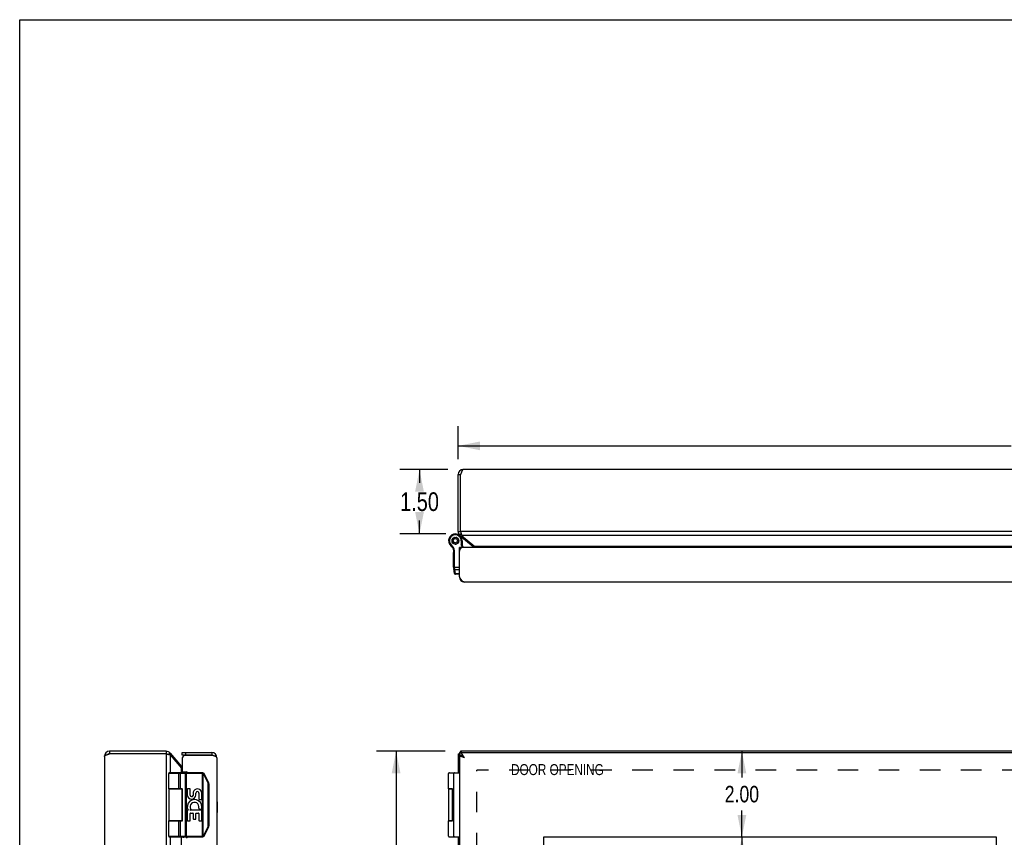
# Model space of a CAD drawing. Header units: inches. Extents: x 0 to 87.2, y 0 to 56.4.
# Tile 7 of 14: x 0 to 23, y 37.3 to 56.4. Entities that reach past the tile are written whole.
import ezdxf

# ---------------------------------------------------------------- set-up
doc = ezdxf.new("R2010")
doc.units = ezdxf.units.IN
doc.header["$LTSCALE"] = 4.794872
doc.header["$MEASUREMENT"] = 0
doc.linetypes.add('HIDDEN', pattern=[0.2, 0.1, -0.1])
doc.layers.get('0').update_dxf_attribs({"linetype": 'CONTINUOUS'})
for name, color, linetype in [('02___PRT_ALL_AXES', 7, 'CONTINUOUS'), ('06___PRT_ALL_SURFS', 7, 'CONTINUOUS'), ('DEFAULT_2', 8, 'HIDDEN'), ('DIMENSIONS', 7, 'CONTINUOUS')]:
    doc.layers.add(name, color=color, linetype=linetype)
doc.styles.get("Standard").update_dxf_attribs({"font": 'txt', "width": 0.8})
doc.dimstyles.new('DIMSTYLE_1', dxfattribs={"dimtxt": 0.384615, "dimasz": 0.512821, "dimexe": 0.09, "dimexo": 0.07, "dimgap": 0.0375, "dimtad": 0, "dimtih": 1, "dimtoh": 1, "dimzin": 4, "dimdsep": 46, "dimtxsty": 'Standard', "dimblk": '_FILLED', "dimblk1": '_FILLED', "dimblk2": '_FILLED', "dimcen": 0.09, "dimadec": 0, "dimazin": 0, "dimtfac": 1, "dimtofl": 0, "dimtmove": 0, "dimatfit": 3, "dimldrblk": '_FILLED', "dimfxl": 0, "dimtolj": 1, "dimtzin": 4, "dimarcsym": 0})
doc.dimstyles.new('DIMSTYLE_3', dxfattribs={"dimtxt": 0.435897, "dimasz": 0.512821, "dimexe": 0.09, "dimexo": 0.07, "dimgap": 0.0425, "dimtad": 0, "dimtih": 1, "dimtoh": 1, "dimzin": 4, "dimdsep": 46, "dimtxsty": 'Standard', "dimblk": '_FILLED', "dimblk1": '_FILLED', "dimblk2": '_FILLED', "dimcen": 0.09, "dimadec": 0, "dimazin": 0, "dimtfac": 1, "dimtofl": 0, "dimtmove": 0, "dimatfit": 3, "dimldrblk": '_FILLED', "dimfxl": 0, "dimtolj": 1, "dimtzin": 4, "dimarcsym": 0})

# ---------------------------------------------------------------- blocks, each defined once
blk = doc.blocks.new('_FILLED')
at = {"color": 0, "linetype": 'ByBlock'}
blk.add_solid([(0, 0), (-1, 0.2), (-1, -0.2)], dxfattribs=at)
blk = doc.blocks.new('*D6')
at = {"layer": 'DIMENSIONS', "color": 2, "linetype": 'Continuous'}
for p, q in [((9.934, 39.342), (8.326, 39.342)), ((8.787, 39.342), (8.787, 28.778)), ((8.787, 17.342), (8.787, 27.906)), ((9.934, 17.342), (8.326, 17.342))]:
    blk.add_line(p, q, dxfattribs=at)
at = {"layer": 'DIMENSIONS', "color": 2, "linetype": 'Continuous', "xscale": 0.5128205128, "yscale": 0.5128205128, "zscale": 0.5128205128}
for p, rotation in [((8.787, 39.342), 90), ((8.787, 17.342), 270)]:
    blk.add_blockref('_FILLED', p, dxfattribs=dict(at, rotation=rotation))
at = {"layer": 'DIMENSIONS', "color": 2, "linetype": 'Continuous', "insert": (8.787, 28.56), "char_height": 0.4359, "width": 1.74359, "attachment_point": 2, "line_spacing_factor": 0.9}
blk.add_mtext('22.00', dxfattribs=at)
blk = doc.blocks.new('*D14')
at = {"layer": 'DIMENSIONS', "color": 2, "linetype": 'Continuous'}
for p, q in [((9.994, 45.915), (8.872, 45.915)), ((9.333, 45.915), (9.333, 45.601)), ((9.333, 44.414), (9.333, 44.729)), ((9.946, 44.414), (8.872, 44.414))]:
    blk.add_line(p, q, dxfattribs=at)
at = {"layer": 'DIMENSIONS', "color": 2, "linetype": 'Continuous', "xscale": 0.5128205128, "yscale": 0.5128205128, "zscale": 0.5128205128}
for p, rotation in [((9.333, 45.915), 90), ((9.333, 44.414), 270)]:
    blk.add_blockref('_FILLED', p, dxfattribs=dict(at, rotation=rotation))
at = {"layer": 'DIMENSIONS', "color": 2, "linetype": 'Continuous', "insert": (9.333, 45.383), "char_height": 0.4359, "width": 1.39487, "attachment_point": 2, "line_spacing_factor": 0.9}
blk.add_mtext('1.50', dxfattribs=at)
blk = doc.blocks.new('*D15')
at = {"layer": 'DIMENSIONS', "color": 2, "linetype": 'Continuous'}
for p, q in [((10.233, 46.154), (10.233, 46.928)), ((38.233, 46.154), (38.233, 46.928)), ((10.233, 46.467), (23.143, 46.467)), ((38.233, 46.467), (25.323, 46.467))]:
    blk.add_line(p, q, dxfattribs=at)
at = {"layer": 'DIMENSIONS', "color": 2, "linetype": 'Continuous', "xscale": 0.5128205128, "yscale": 0.5128205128, "zscale": 0.5128205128, "rotation": 180}
blk.add_blockref('_FILLED', (10.233, 46.467), dxfattribs=at)
at = {"layer": 'DIMENSIONS', "color": 2, "linetype": 'Continuous', "xscale": 0.5128205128, "yscale": 0.5128205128, "zscale": 0.5128205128}
blk.add_blockref('_FILLED', (38.233, 46.467), dxfattribs=at)
at = {"layer": 'DIMENSIONS', "color": 2, "linetype": 'Continuous', "insert": (24.233, 46.685), "char_height": 0.4359, "width": 1.74359, "attachment_point": 2, "line_spacing_factor": 0.9}
blk.add_mtext('28.00', dxfattribs=at)
blk = doc.blocks.new('*D17')
at = {"layer": 'DIMENSIONS', "color": 2, "linetype": 'Continuous'}
for p, q in [((16.859, 39.342), (16.859, 38.727)), ((16.859, 37.342), (16.859, 37.957))]:
    blk.add_line(p, q, dxfattribs=at)
at = {"layer": 'DIMENSIONS', "color": 2, "linetype": 'Continuous', "xscale": 0.5128205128, "yscale": 0.5128205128, "zscale": 0.5128205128}
for p, rotation in [((16.859, 39.342), 90), ((16.859, 37.342), 270)]:
    blk.add_blockref('_FILLED', p, dxfattribs=dict(at, rotation=rotation))
at = {"layer": 'DIMENSIONS', "color": 2, "linetype": 'Continuous', "insert": (16.859, 38.534), "char_height": 0.3846, "width": 1.23077, "attachment_point": 2, "line_spacing_factor": 0.9}
blk.add_mtext('2.00', dxfattribs=at)
blk = doc.blocks.new('*D18')
at = {"layer": 'DIMENSIONS', "color": 2, "linetype": 'Continuous'}
for p, q in [((16.859, 37.342), (16.859, 29.123)), ((16.859, 19.342), (16.859, 27.2))]:
    blk.add_line(p, q, dxfattribs=at)
at = {"layer": 'DIMENSIONS', "color": 2, "linetype": 'Continuous', "xscale": 0.5128205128, "yscale": 0.5128205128, "zscale": 0.5128205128}
for p, rotation in [((16.859, 37.342), 90), ((16.859, 19.342), 270)]:
    blk.add_blockref('_FILLED', p, dxfattribs=dict(at, rotation=rotation))
at = {"layer": 'DIMENSIONS', "color": 2, "linetype": 'Continuous', "insert": (16.859, 28.93), "char_height": 0.3846, "width": 2.15385, "attachment_point": 2, "line_spacing_factor": 0.9}
blk.add_mtext('18.00\\PVIEWING\\PAREA', dxfattribs=at)

msp = doc.modelspace()

# ---------------------------------------------------------------- linework, layer by layer
at = {"color": 7, "linetype": 'Continuous'}
for p, q in [((0, 0), (0, 56.4103)), ((0, 56.4103), (87.1795, 56.4103)), ((10.233, 45.7954), (10.293, 45.7954)), ((10.2281, 44.4015), (10.2285, 44.4013)), ((10.233, 44.4713), (10.293, 44.4713)), ((10.2758, 44.3794), (10.3051, 44.4143)), ((10.0347, 44.1754), (10.052, 44.1855)), ((10.0347, 44.1754), (10.052, 44.1855)), ((10.0347, 44.1754), (10.0347, 44.1754)), ((10.052, 44.1855), (10.052, 44.1855)), ((10.0646, 44.1394), (10.0777, 44.1546)), ((10.0939, 44.2684), (10.0919, 44.2598)), ((10.0919, 44.2498), (10.0939, 44.2413)), ((10.0949, 44.2771), (10.0939, 44.2684)), ((10.0939, 44.2413), (10.0949, 44.2325)), ((10.1032, 44.2938), (10.0983, 44.2864)), ((10.0983, 44.2232), (10.1032, 44.2158)), ((10.1071, 44.3017), (10.1032, 44.2938)), ((10.1032, 44.2158), (10.1071, 44.208)), ((10.1206, 44.3146), (10.1135, 44.3093)), ((10.1135, 44.2003), (10.1206, 44.1951)), ((10.127, 44.3206), (10.1206, 44.3146)), ((10.1206, 44.1951), (10.127, 44.189)), ((10.1441, 44.3281), (10.1356, 44.3256)), ((10.1356, 44.1841), (10.1441, 44.1815)), ((10.1521, 44.3316), (10.1441, 44.3281)), ((10.1441, 44.1815), (10.1521, 44.178)), ((10.1707, 44.3328), (10.162, 44.3333)), ((10.162, 44.1763), (10.1707, 44.1768)), ((10.1795, 44.3333), (10.1707, 44.3328)), ((10.1707, 44.1768), (10.1795, 44.1763)), ((10.1974, 44.3281), (10.1893, 44.3316)), ((10.1893, 44.178), (10.1974, 44.1815)), ((10.2058, 44.3256), (10.1974, 44.3281)), ((10.1974, 44.1815), (10.2058, 44.1841)), ((10.2209, 44.3146), (10.2145, 44.3206)), ((10.2145, 44.189), (10.2209, 44.1951)), ((10.2279, 44.3093), (10.2209, 44.3146)), ((10.2209, 44.1951), (10.2279, 44.2003)), ((10.2383, 44.2938), (10.2343, 44.3017)), ((10.2343, 44.208), (10.2383, 44.2158)), ((10.2431, 44.2864), (10.2383, 44.2938)), ((10.2383, 44.2158), (10.2431, 44.2232)), ((10.2475, 44.2684), (10.2465, 44.2771)), ((10.2465, 44.2325), (10.2475, 44.2413)), ((10.2496, 44.2598), (10.2475, 44.2684)), ((10.2475, 44.2413), (10.2496, 44.2498)), ((10.3082, 44.2548), (10.3082, 44.1549)), ((10.3282, 44.2548), (10.3082, 44.2548)), ((10.3282, 44.1598), (10.3082, 44.1549)), ((10.3379, 44.098), (10.3082, 44.1549)), ((10.3282, 44.2548), (10.3282, 44.1598)), ((10.3597, 44.0993), (10.3282, 44.1598)), ((10.5892, 44.1165), (10.6051, 44.1355)), ((10.1316, 44.0188), (10.1513, 44.0218)), ((10.1331, 43.623), (10.1331, 43.9996)), ((10.1331, 43.9996), (10.1531, 43.9996)), ((10.1531, 43.6155), (10.1531, 43.9996)), ((10.3231, 44.0993), (10.2631, 44.0993)), ((10.2631, 44.0389), (10.2681, 44.0389)), ((10.3231, 44.0993), (10.3231, 44.0941)), ((10.1331, 43.6349), (10.2631, 43.6349)), ((10.1506, 43.4885), (10.1343, 43.6057)), ((10.1698, 43.4779), (10.1557, 43.579)), ((10.1557, 43.579), (10.2631, 43.579)), ((10.1704, 43.4713), (10.1698, 43.4779)), ((10.2631, 43.4779), (10.1698, 43.4779)), ((10.2631, 43.4713), (10.1704, 43.4713)), ((10.2641, 43.3937), (10.2724, 43.3947)), ((2.0961, 39.3421), (2.0961, 39.2821)), ((3.4201, 39.3421), (3.4201, 39.2821)), ((3.7921, 39.2521), (3.7921, 39.3121)), ((3.8821, 39.2521), (3.8821, 39.3121)), ((4.4821, 39.3121), (4.4821, 39.2521)), ((10.2631, 39.3121), (10.2631, 39.2521)), ((10.293, 39.3421), (10.293, 39.3121)), ((3.512, 39.2992), (3.4771, 39.2699)), ((4.4821, 39.2521), (3.7921, 39.2521)), ((10.233, 39.2821), (10.2631, 39.2821)), ((10.2641, 39.2471), (10.2944, 39.2471)), ((3.775, 38.9858), (3.756, 38.9699)), ((4.2565, 38.8221), (3.4791, 38.8221)), ((4.2565, 38.8421), (3.4991, 38.8421)), ((3.7064, 38.842), (3.7059, 38.8421)), ((3.7069, 38.842), (3.7064, 38.842)), ((3.716, 38.4671), (3.716, 38.8221)), ((3.716, 38.4671), (3.716, 38.8221)), ((3.752, 38.4671), (3.752, 38.8221)), ((3.8727, 37.3621), (3.8727, 38.823)), ((3.8919, 37.3421), (3.8919, 38.8421)), ((4.2565, 38.8221), (4.2565, 38.8421)), ((4.2684, 38.8204), (4.274, 38.8396)), ((4.2684, 37.3638), (4.2684, 38.8204)), ((4.2857, 37.3713), (4.2857, 38.8128)), ((4.2973, 38.7986), (4.299, 38.7994)), ((4.3984, 38.5963), (4.2973, 38.7986)), ((4.299, 38.7994), (4.3006, 38.8003)), ((4.3006, 38.8003), (4.3022, 38.8011)), ((4.3022, 38.8011), (4.3037, 38.802)), ((4.3037, 38.802), (4.3052, 38.8028)), ((4.4135, 38.6053), (4.3124, 38.8075)), ((10.0332, 38.8421), (10.2631, 38.8421)), ((10.1331, 37.3621), (10.1331, 38.8221)), ((3.4791, 38.4671), (3.8032, 38.4671)), ((3.7941, 38.4621), (3.4791, 38.4621)), ((3.7891, 38.4671), (3.7891, 38.4621)), ((3.7957, 37.7171), (3.7957, 38.4671)), ((3.8032, 37.7171), (3.8032, 38.4671)), ((4.3984, 38.5963), (4.4001, 38.5972)), ((4.4001, 38.5972), (4.4017, 38.598)), ((4.4017, 38.598), (4.4033, 38.5989)), ((4.4029, 37.6068), (4.4029, 38.5773)), ((4.4029, 38.5773), (4.4201, 38.5773)), ((4.4033, 38.5989), (4.4048, 38.5997)), ((4.4048, 38.5997), (4.4063, 38.6005)), ((4.4201, 37.6068), (4.4201, 38.5773)), ((10.0132, 38.4671), (10.107, 38.4671)), ((10.1064, 38.4621), (10.0132, 38.4621)), ((10.1064, 37.7171), (10.1064, 38.4671)), ((3.7935, 38.0992), (3.7936, 38.1064)), ((3.7935, 38.0921), (3.7935, 38.0992)), ((3.7935, 38.0849), (3.7935, 38.0921)), ((3.7936, 38.0777), (3.7935, 38.0849)), ((3.7936, 38.1135), (3.7937, 38.1204)), ((3.7936, 38.1064), (3.7936, 38.1135)), ((3.7936, 38.0707), (3.7936, 38.0777)), ((3.7937, 38.0637), (3.7936, 38.0707)), ((3.794, 38.0436), (3.7937, 38.0637)), ((3.794, 38.1406), (3.7941, 38.1469)), ((3.7941, 38.0372), (3.794, 38.0436)), ((3.7941, 38.1469), (3.7941, 38.152)), ((3.7941, 38.0322), (3.7941, 38.0372)), ((3.7941, 37.7221), (3.4791, 37.7221)), ((3.4791, 37.7171), (3.8032, 37.7171)), ((3.716, 37.3621), (3.716, 37.7171)), ((3.716, 37.3621), (3.716, 37.7171)), ((3.752, 37.3621), (3.752, 37.7171)), ((3.7891, 37.7221), (3.7891, 37.7171)), ((10.1064, 37.7221), (10.0132, 37.7221)), ((10.0132, 37.7171), (10.107, 37.7171)), ((4.2973, 37.3856), (4.3984, 37.5878)), ((4.3124, 37.3766), (4.4135, 37.5789)), ((4.3984, 37.5878), (4.4001, 37.5869)), ((4.4001, 37.5869), (4.4017, 37.5861)), ((4.4017, 37.5861), (4.4033, 37.5852)), ((4.4029, 37.6068), (4.4201, 37.6068)), ((4.4033, 37.5852), (4.4048, 37.5844)), ((3.4791, 37.3621), (4.2565, 37.3621)), ((3.4991, 37.3421), (4.2565, 37.3421)), ((3.7064, 37.3421), (3.7059, 37.3421)), ((3.7069, 37.3421), (3.7064, 37.3421)), ((3.7073, 37.3423), (3.7068, 37.3421)), ((4.2565, 37.3621), (4.2565, 37.3421)), ((4.2684, 37.3638), (4.274, 37.3446)), ((4.2973, 37.3856), (4.299, 37.3847)), ((4.299, 37.3847), (4.3006, 37.3838)), ((4.3006, 37.3838), (4.3022, 37.383)), ((4.3022, 37.383), (4.3037, 37.3822)), ((10.0332, 37.3421), (10.2631, 37.3421))]:
    msp.add_line(p, q, dxfattribs=at)
at = {"color": 3, "linetype": 'Continuous'}
for p, q in [((10.233, 44.4713), (10.233, 45.7954)), ((10.293, 44.4713), (10.293, 45.7954)), ((38.113, 45.9154), (10.353, 45.9154)), ((10.2758, 44.3794), (10.5892, 44.1165)), ((10.293, 44.4713), (10.296, 44.4564)), ((38.173, 44.4713), (10.293, 44.4713)), ((10.296, 44.4564), (10.2976, 44.449)), ((10.3144, 44.3794), (10.6278, 44.1165)), ((38.1515, 44.3794), (10.3144, 44.3794)), ((10.2631, 43.4093), (10.2631, 44.0993)), ((38.1131, 44.0993), (10.3531, 44.0993)), ((37.8382, 44.1165), (10.6278, 44.1165)), ((10.2731, 43.3937), (10.2631, 43.4093)), ((38.0831, 43.2893), (10.3831, 43.2893)), ((3.4201, 39.3421), (2.0961, 39.3421)), ((3.7921, 39.3121), (4.4821, 39.3121)), ((10.2631, 39.3121), (38.2031, 39.3121)), ((38.173, 39.3421), (10.293, 39.3421)), ((1.9761, 39.2221), (1.9761, 17.4621)), ((3.4201, 39.2821), (2.0961, 39.2821)), ((3.4201, 39.2821), (3.4201, 17.4021)), ((3.4201, 39.2821), (3.435, 39.279)), ((3.435, 39.279), (3.4436, 39.2772)), ((3.512, 39.2992), (3.775, 38.9858)), ((3.512, 39.2606), (3.512, 38.8421)), ((3.512, 39.2606), (3.775, 38.9473)), ((3.7921, 39.1621), (3.7921, 38.8821)), ((3.8525, 39.2471), (4.4978, 39.2471)), ((4.6021, 39.1921), (4.6021, 17.4921)), ((10.233, 39.2821), (10.233, 38.8421)), ((10.2631, 39.2471), (10.2631, 17.4371)), ((10.2641, 39.2471), (10.2631, 39.2471)), ((10.2874, 39.249), (10.2894, 39.2471)), ((3.775, 38.8421), (3.775, 38.9473)), ((3.8121, 38.8621), (3.8971, 38.8621)), ((3.8209, 38.8421), (3.8209, 38.8621)), ((3.512, 38.4671), (3.512, 38.4621)), ((3.775, 38.4621), (3.775, 38.4671)), ((3.512, 37.7221), (3.512, 37.7171)), ((3.775, 37.7171), (3.775, 37.7221)), ((3.512, 37.3421), (3.512, 29.0921)), ((3.775, 29.0921), (3.775, 37.3421)), ((3.8209, 37.3221), (3.8209, 37.3421)), ((10.233, 37.3421), (10.233, 29.0921)), ((12.2331, 19.3421), (12.2331, 37.3421)), ((12.2331, 37.3421), (22.7956, 37.3421)), ((22.7956, 37.3421), (22.7956, 19.3421))]:
    msp.add_line(p, q, dxfattribs=at)
for points in [[(10.353, 45.9154), (10.3505, 45.9151), (10.348, 45.9144), (10.3455, 45.9131), (10.343, 45.9113), (10.3405, 45.909), (10.338, 45.9062), (10.3355, 45.903), (10.333, 45.8993), (10.3305, 45.8952), (10.328, 45.8906), (10.3255, 45.8856), (10.323, 45.8802), (10.3205, 45.8745), (10.318, 45.8684), (10.3155, 45.862), (10.313, 45.8554), (10.3105, 45.8485), (10.308, 45.8414), (10.3055, 45.834), (10.303, 45.8264), (10.3005, 45.8187), (10.298, 45.811), (10.2955, 45.8032), (10.293, 45.7954)], [(10.2976, 44.449), (10.2991, 44.4417), (10.3006, 44.4345), (10.3022, 44.4275), (10.3037, 44.4206), (10.3052, 44.4139), (10.3067, 44.4075), (10.3083, 44.4013), (10.3098, 44.3954), (10.3113, 44.3897), (10.3129, 44.3844), (10.3144, 44.3794)], [(10.6278, 44.1165), (10.6321, 44.1129), (10.6363, 44.1091), (10.6406, 44.1049), (10.6449, 44.1005), (10.646, 44.0993)], [(10.3831, 43.2893), (10.3781, 43.2896), (10.3731, 43.2903), (10.3681, 43.2916), (10.3631, 43.2934), (10.3581, 43.2957), (10.3531, 43.2985), (10.3481, 43.3017), (10.3431, 43.3054), (10.3381, 43.3095), (10.3331, 43.3141), (10.3281, 43.3191), (10.3231, 43.3245), (10.3181, 43.3302), (10.3131, 43.3363), (10.3081, 43.3426), (10.3031, 43.3493), (10.2981, 43.3562), (10.2931, 43.3634), (10.2881, 43.3707), (10.2831, 43.3783), (10.2781, 43.3859), (10.2731, 43.3937)], [(10.3831, 39.1921), (10.3781, 39.1999), (10.3731, 39.2077), (10.3681, 39.2155), (10.3631, 39.2231), (10.3581, 39.2306), (10.3531, 39.238), (10.3481, 39.2451), (10.3431, 39.2521), (10.3381, 39.2587), (10.3331, 39.2651), (10.3281, 39.2712), (10.3231, 39.2769), (10.3181, 39.2823), (10.3131, 39.2873), (10.3081, 39.2918), (10.3031, 39.296), (10.2981, 39.2997), (10.2931, 39.3029), (10.2881, 39.3057), (10.2831, 39.308), (10.2781, 39.3098), (10.2731, 39.311), (10.2681, 39.3118), (10.2631, 39.3121)], [(10.293, 39.3421), (10.2945, 39.3418), (10.296, 39.3411), (10.2976, 39.34), (10.2991, 39.3384), (10.3006, 39.3363), (10.3022, 39.3338), (10.3037, 39.3308), (10.3052, 39.3274), (10.3067, 39.3237), (10.3083, 39.3195), (10.3098, 39.3149), (10.3107, 39.3121)], [(1.9761, 39.2221), (1.9763, 39.2245), (1.9771, 39.227), (1.9784, 39.2295), (1.9801, 39.2321), (1.9824, 39.2346), (1.9852, 39.2371), (1.9884, 39.2396), (1.9921, 39.2421), (1.9963, 39.2446), (2.0008, 39.247), (2.0058, 39.2495), (2.0112, 39.2521), (2.017, 39.2546), (2.023, 39.2571), (2.0294, 39.2596), (2.0361, 39.2621), (2.0429, 39.2646), (2.0501, 39.267), (2.0574, 39.2696), (2.065, 39.2721), (2.0727, 39.2746), (2.0805, 39.2771), (2.0883, 39.2796), (2.0961, 39.2821)], [(3.4436, 39.2772), (3.4497, 39.2759), (3.4569, 39.2744), (3.4639, 39.2729), (3.4708, 39.2713), (3.4775, 39.2698), (3.4839, 39.2683), (3.4901, 39.2668), (3.4961, 39.2652), (3.5017, 39.2637), (3.507, 39.2622), (3.512, 39.2606)], [(4.5188, 39.2402), (4.5119, 39.2425), (4.5049, 39.2448), (4.4978, 39.2471)], [(4.6021, 39.1921), (4.6019, 39.1944), (4.6012, 39.1966), (4.6002, 39.1989), (4.5987, 39.2012), (4.5968, 39.2035), (4.5944, 39.2058), (4.5917, 39.2081), (4.5885, 39.2104), (4.585, 39.2127), (4.5812, 39.215), (4.5769, 39.2173), (4.5723, 39.2196), (4.5674, 39.2219), (4.5622, 39.2241), (4.5567, 39.2264), (4.5509, 39.2287), (4.5449, 39.231), (4.5387, 39.2333), (4.5322, 39.2356), (4.5256, 39.2379), (4.5188, 39.2402)], [(10.233, 39.2821), (10.2332, 39.2805), (10.2339, 39.279), (10.2351, 39.2775), (10.2367, 39.2759), (10.2388, 39.2744), (10.2413, 39.2729), (10.2442, 39.2713), (10.2476, 39.2698), (10.2514, 39.2683), (10.2555, 39.2668), (10.2601, 39.2652), (10.2631, 39.2643)], [(10.3831, 39.1921), (10.3687, 39.1966), (10.3616, 39.1989), (10.3545, 39.2012), (10.3476, 39.2035), (10.3408, 39.2058), (10.3341, 39.2081), (10.3276, 39.2104), (10.3214, 39.2127), (10.3153, 39.215), (10.3095, 39.2173), (10.3039, 39.2196), (10.2987, 39.2219), (10.2937, 39.2241), (10.2891, 39.2264), (10.2848, 39.2287), (10.2808, 39.231), (10.2772, 39.2333), (10.274, 39.2356), (10.2712, 39.2379), (10.2688, 39.2402), (10.2668, 39.2425), (10.2652, 39.2448), (10.2641, 39.2471)], [(3.775, 38.9473), (3.7785, 38.943), (3.7824, 38.9387), (3.7865, 38.9344), (3.7909, 38.9301), (3.7921, 38.929)]]:
    msp.add_lwpolyline(points, dxfattribs=at)
at = {"color": 7, "linetype": 'Continuous'}
for points in [[(10.1331, 43.623), (10.1331, 43.6228), (10.1331, 43.6225), (10.1332, 43.6222), (10.1334, 43.622), (10.1336, 43.6217), (10.1338, 43.6215), (10.1341, 43.6212), (10.1344, 43.621), (10.1348, 43.6207), (10.1351, 43.6205), (10.1356, 43.6203), (10.136, 43.6201), (10.1366, 43.6198), (10.1371, 43.6196), (10.1377, 43.6194), (10.1383, 43.6192), (10.1389, 43.619), (10.1396, 43.6189), (10.1403, 43.6187), (10.141, 43.6185), (10.1417, 43.6184), (10.1425, 43.6182), (10.1433, 43.6181), (10.1441, 43.618), (10.145, 43.6179), (10.1458, 43.6178), (10.1467, 43.6177), (10.1476, 43.6176), (10.1485, 43.6176), (10.1494, 43.6175), (10.1503, 43.6175), (10.1512, 43.6174), (10.1521, 43.6174), (10.1531, 43.6174)], [(10.1343, 43.6057), (10.1344, 43.6051), (10.1345, 43.6046), (10.1347, 43.604), (10.1349, 43.6035), (10.1352, 43.603), (10.1355, 43.6024), (10.1358, 43.6019), (10.1362, 43.6014), (10.1367, 43.601), (10.1371, 43.6005), (10.1376, 43.6001), (10.1382, 43.5996), (10.1387, 43.5992), (10.1393, 43.5989), (10.14, 43.5985), (10.1406, 43.5981), (10.1413, 43.5978), (10.142, 43.5975), (10.1428, 43.5972), (10.1436, 43.597), (10.1444, 43.5968), (10.1452, 43.5966), (10.146, 43.5964), (10.1469, 43.5962), (10.1477, 43.5961), (10.1486, 43.596), (10.1495, 43.596), (10.1504, 43.5959), (10.1513, 43.5959), (10.1522, 43.5959), (10.1531, 43.596), (10.1541, 43.596)], [(10.1359, 43.5942), (10.136, 43.5933), (10.1362, 43.5925), (10.1364, 43.5916), (10.1367, 43.5908), (10.137, 43.59), (10.1374, 43.5892), (10.1378, 43.5885), (10.1383, 43.5877), (10.1387, 43.587), (10.1393, 43.5863), (10.1398, 43.5856), (10.1404, 43.5849), (10.1411, 43.5843), (10.1418, 43.5837), (10.1425, 43.5832), (10.1432, 43.5826), (10.144, 43.5821), (10.1448, 43.5816), (10.1456, 43.5812), (10.1464, 43.5808), (10.1473, 43.5805), (10.1482, 43.5801), (10.1491, 43.5799), (10.15, 43.5796), (10.1509, 43.5794), (10.1519, 43.5793), (10.1528, 43.5791), (10.1538, 43.5791), (10.1547, 43.579), (10.1557, 43.579)], [(10.15, 43.493), (10.1502, 43.4922), (10.1503, 43.4913), (10.1506, 43.4905), (10.1509, 43.4897), (10.1512, 43.4889), (10.1515, 43.4881), (10.152, 43.4873), (10.1524, 43.4866), (10.1529, 43.4859), (10.1534, 43.4852), (10.154, 43.4845), (10.1546, 43.4838), (10.1552, 43.4832), (10.1559, 43.4826), (10.1566, 43.482), (10.1573, 43.4815), (10.1581, 43.481), (10.1589, 43.4805), (10.1597, 43.4801), (10.1606, 43.4797), (10.1614, 43.4793), (10.1623, 43.479), (10.1632, 43.4787), (10.1641, 43.4785), (10.1651, 43.4783), (10.166, 43.4781), (10.1669, 43.478), (10.1679, 43.4779), (10.1689, 43.4779), (10.1698, 43.4779)], [(10.1557, 43.579), (10.1539, 43.5976), (10.1538, 43.5993), (10.1536, 43.601), (10.1535, 43.6027), (10.1534, 43.6044), (10.1533, 43.6062), (10.1532, 43.608), (10.1532, 43.6099), (10.1531, 43.6117), (10.1531, 43.6136), (10.1531, 43.6155)], [(10.2981, 39.2459), (10.2931, 39.2475), (10.2881, 39.2489), (10.2831, 39.25), (10.2781, 39.2509), (10.2731, 39.2516), (10.2681, 39.2519), (10.2631, 39.2521)], [(10.3231, 39.2345), (10.3181, 39.2372), (10.3131, 39.2397), (10.3081, 39.242), (10.3031, 39.244), (10.2981, 39.2459)], [(10.3381, 39.2254), (10.3331, 39.2286), (10.3281, 39.2316), (10.3231, 39.2345)], [(10.3831, 39.1921), (10.3787, 39.1948), (10.3744, 39.1976), (10.3702, 39.2003), (10.366, 39.2031), (10.3619, 39.2058), (10.3579, 39.2086), (10.3541, 39.2113), (10.3504, 39.2141), (10.3468, 39.2168), (10.3435, 39.2196), (10.3403, 39.2223), (10.3374, 39.2251), (10.3355, 39.227)], [(10.3831, 39.1921), (10.3781, 39.196), (10.3731, 39.1999), (10.3681, 39.2038), (10.3631, 39.2076), (10.3581, 39.2114), (10.3531, 39.215), (10.3481, 39.2186), (10.3431, 39.2221), (10.3381, 39.2254)], [(3.716, 38.8221), (3.716, 38.823), (3.716, 38.8239), (3.7159, 38.8248), (3.7159, 38.8257), (3.7158, 38.8266), (3.7156, 38.8275), (3.7155, 38.8284), (3.7153, 38.8293), (3.7152, 38.8301), (3.715, 38.831), (3.7148, 38.8318), (3.7145, 38.8326), (3.7143, 38.8334), (3.714, 38.8341), (3.7137, 38.8348), (3.7134, 38.8355), (3.7131, 38.8362), (3.7127, 38.8368), (3.7124, 38.8375), (3.712, 38.838), (3.7116, 38.8386), (3.7113, 38.8391), (3.7108, 38.8395), (3.7104, 38.84), (3.71, 38.8404), (3.7096, 38.8407), (3.7091, 38.841), (3.7087, 38.8413), (3.7083, 38.8415), (3.7078, 38.8417), (3.7073, 38.8419), (3.7068, 38.842)], [(3.716, 38.8221), (3.716, 38.823), (3.7159, 38.8239), (3.7159, 38.8248), (3.7158, 38.8257), (3.7157, 38.8266), (3.7156, 38.8275), (3.7155, 38.8284), (3.7153, 38.8293), (3.7151, 38.8301), (3.7149, 38.831), (3.7147, 38.8318), (3.7145, 38.8326), (3.7142, 38.8334), (3.714, 38.8341), (3.7137, 38.8348), (3.7134, 38.8355), (3.713, 38.8362), (3.7127, 38.8368), (3.7124, 38.8375), (3.712, 38.838), (3.7116, 38.8386), (3.7112, 38.8391), (3.7108, 38.8395), (3.7104, 38.84), (3.71, 38.8404), (3.7096, 38.8407), (3.7091, 38.841), (3.7087, 38.8413), (3.7082, 38.8415), (3.7078, 38.8417), (3.7073, 38.8419)], [(3.752, 38.8221), (3.752, 38.823), (3.7519, 38.8239), (3.7518, 38.8248), (3.7517, 38.8257), (3.7516, 38.8266), (3.7514, 38.8275), (3.7512, 38.8284), (3.751, 38.8293), (3.7507, 38.8301), (3.7504, 38.831), (3.7501, 38.8318), (3.7497, 38.8326), (3.7493, 38.8334), (3.7489, 38.8341), (3.7485, 38.8348), (3.748, 38.8355), (3.7476, 38.8362), (3.747, 38.8368), (3.7465, 38.8375), (3.746, 38.838), (3.7454, 38.8386), (3.7448, 38.8391), (3.7442, 38.8395), (3.7436, 38.84), (3.743, 38.8404), (3.7423, 38.8407), (3.7417, 38.841), (3.741, 38.8413), (3.7403, 38.8415), (3.7396, 38.8417), (3.7389, 38.8419), (3.7382, 38.842), (3.7375, 38.842), (3.7368, 38.8421)], [(3.8727, 38.823), (3.8727, 38.8239), (3.8726, 38.8248), (3.8726, 38.8257), (3.8726, 38.8266), (3.8725, 38.8275), (3.8725, 38.8284), (3.8725, 38.8293), (3.8724, 38.8301), (3.8723, 38.831), (3.8723, 38.8318), (3.8722, 38.8326), (3.8721, 38.8334), (3.872, 38.8341), (3.872, 38.8348), (3.8719, 38.8355), (3.8718, 38.8362), (3.8717, 38.8368), (3.8716, 38.8375), (3.8714, 38.838), (3.8713, 38.8386), (3.8712, 38.8391), (3.8711, 38.8395), (3.871, 38.84), (3.8708, 38.8404), (3.8707, 38.8407), (3.8706, 38.841), (3.8704, 38.8413), (3.8703, 38.8415), (3.8702, 38.8417), (3.87, 38.8419), (3.8699, 38.842), (3.8697, 38.842), (3.8696, 38.8421)], [(4.2857, 38.8128), (4.2844, 38.8137), (4.2831, 38.8145), (4.2817, 38.8152), (4.2803, 38.816), (4.2789, 38.8167), (4.2775, 38.8173), (4.276, 38.8179), (4.2745, 38.8185), (4.273, 38.819), (4.2715, 38.8195), (4.27, 38.82), (4.2684, 38.8204)], [(4.2857, 38.8128), (4.2863, 38.8135), (4.2869, 38.8143), (4.2874, 38.815), (4.2879, 38.8157), (4.2885, 38.8164), (4.289, 38.8171), (4.2895, 38.8178), (4.29, 38.8185), (4.2905, 38.8192), (4.2909, 38.8198), (4.2914, 38.8205), (4.2918, 38.8211), (4.2922, 38.8217), (4.2926, 38.8223), (4.2929, 38.8229), (4.2933, 38.8234), (4.2936, 38.824), (4.2939, 38.8245), (4.2942, 38.8249), (4.2944, 38.8254), (4.2947, 38.8258), (4.2949, 38.8262), (4.295, 38.8266), (4.2952, 38.8269), (4.2953, 38.8272), (4.2954, 38.8275), (4.2955, 38.8277), (4.2955, 38.8279), (4.2955, 38.8281), (4.2955, 38.8283), (4.2955, 38.8284), (4.2954, 38.8285)], [(4.2973, 38.7986), (4.2967, 38.7997), (4.296, 38.8009), (4.2953, 38.802), (4.2946, 38.8031), (4.2939, 38.8042), (4.2931, 38.8053), (4.2923, 38.8063), (4.2914, 38.8073), (4.2906, 38.8083), (4.2896, 38.8093), (4.2887, 38.8102), (4.2877, 38.8111), (4.2867, 38.812), (4.2857, 38.8128)], [(4.3052, 38.8028), (4.3058, 38.8031), (4.3065, 38.8035), (4.3071, 38.8039), (4.3077, 38.8042), (4.3083, 38.8045), (4.3088, 38.8049), (4.3093, 38.8052), (4.3098, 38.8054), (4.3102, 38.8057), (4.3106, 38.806), (4.311, 38.8062), (4.3113, 38.8064), (4.3116, 38.8066), (4.3118, 38.8068), (4.312, 38.807), (4.3122, 38.8071), (4.3123, 38.8073), (4.3124, 38.8074), (4.3124, 38.8075), (4.3124, 38.8075)], [(4.4029, 38.5773), (4.4029, 38.5787), (4.4028, 38.5801), (4.4027, 38.5815), (4.4025, 38.5829), (4.4023, 38.5843), (4.402, 38.5857), (4.4017, 38.5871), (4.4014, 38.5884), (4.401, 38.5898), (4.4006, 38.5911), (4.4001, 38.5925), (4.3996, 38.5938), (4.399, 38.595), (4.3984, 38.5963)], [(4.4063, 38.6005), (4.407, 38.6009), (4.4076, 38.6012), (4.4082, 38.6016), (4.4088, 38.602), (4.4094, 38.6023), (4.4099, 38.6026), (4.4104, 38.6029), (4.4109, 38.6032), (4.4113, 38.6035), (4.4117, 38.6037), (4.4121, 38.604), (4.4124, 38.6042), (4.4127, 38.6044), (4.4129, 38.6046), (4.4131, 38.6047), (4.4133, 38.6049), (4.4134, 38.605), (4.4135, 38.6051), (4.4135, 38.6052), (4.4135, 38.6053)], [(3.7937, 38.1204), (3.7939, 38.1307), (3.794, 38.1406)], [(4.3984, 37.5878), (4.399, 37.5891), (4.3996, 37.5904), (4.4001, 37.5917), (4.4006, 37.593), (4.401, 37.5943), (4.4014, 37.5957), (4.4017, 37.5971), (4.402, 37.5984), (4.4023, 37.5998), (4.4025, 37.6012), (4.4027, 37.6026), (4.4028, 37.604), (4.4029, 37.6054), (4.4029, 37.6068)], [(4.4048, 37.5844), (4.4063, 37.5836), (4.407, 37.5833), (4.4076, 37.5829), (4.4082, 37.5825), (4.4088, 37.5822), (4.4094, 37.5818), (4.4099, 37.5815), (4.4104, 37.5812), (4.4109, 37.5809), (4.4113, 37.5807), (4.4117, 37.5804), (4.4121, 37.5802), (4.4124, 37.5799), (4.4127, 37.5797), (4.4129, 37.5796), (4.4131, 37.5794), (4.4133, 37.5792), (4.4134, 37.5791), (4.4135, 37.579), (4.4135, 37.5789), (4.4135, 37.5789)], [(3.716, 37.3621), (3.716, 37.3611), (3.7159, 37.3602), (3.7159, 37.3593), (3.7158, 37.3584), (3.7157, 37.3575), (3.7156, 37.3566), (3.7155, 37.3557), (3.7153, 37.3548), (3.7151, 37.354), (3.7149, 37.3531), (3.7147, 37.3523), (3.7145, 37.3515), (3.7142, 37.3508), (3.714, 37.35), (3.7137, 37.3493), (3.7134, 37.3486), (3.713, 37.3479), (3.7127, 37.3473), (3.7124, 37.3467), (3.712, 37.3461), (3.7116, 37.3456), (3.7112, 37.3451), (3.7108, 37.3446), (3.7104, 37.3442), (3.71, 37.3438), (3.7096, 37.3434), (3.7091, 37.3431), (3.7087, 37.3428), (3.7082, 37.3426), (3.7078, 37.3424), (3.7073, 37.3423)], [(3.716, 37.3621), (3.716, 37.3611), (3.716, 37.3602), (3.7159, 37.3593), (3.7159, 37.3584), (3.7158, 37.3575), (3.7156, 37.3566), (3.7155, 37.3557), (3.7153, 37.3548), (3.7152, 37.354), (3.715, 37.3531), (3.7148, 37.3523), (3.7145, 37.3515), (3.7143, 37.3508), (3.714, 37.35), (3.7137, 37.3493), (3.7134, 37.3486), (3.7131, 37.3479), (3.7127, 37.3473), (3.7124, 37.3467), (3.712, 37.3461), (3.7116, 37.3456), (3.7113, 37.3451), (3.7108, 37.3446), (3.7104, 37.3442), (3.71, 37.3438), (3.7096, 37.3434), (3.7091, 37.3431), (3.7087, 37.3428), (3.7083, 37.3426), (3.7078, 37.3424), (3.7073, 37.3423)], [(3.752, 37.3621), (3.752, 37.3611), (3.7519, 37.3602), (3.7518, 37.3593), (3.7517, 37.3584), (3.7516, 37.3575), (3.7514, 37.3566), (3.7512, 37.3557), (3.751, 37.3548), (3.7507, 37.354), (3.7504, 37.3531), (3.7501, 37.3523), (3.7497, 37.3515), (3.7493, 37.3508), (3.7489, 37.35), (3.7485, 37.3493), (3.748, 37.3486), (3.7476, 37.3479), (3.747, 37.3473), (3.7465, 37.3467), (3.746, 37.3461), (3.7454, 37.3456), (3.7448, 37.3451), (3.7442, 37.3446), (3.7436, 37.3442), (3.743, 37.3438), (3.7423, 37.3434), (3.7417, 37.3431), (3.741, 37.3428), (3.7403, 37.3426), (3.7396, 37.3424), (3.7389, 37.3423), (3.7382, 37.3421), (3.7375, 37.3421), (3.7368, 37.3421)], [(3.8727, 37.3621), (3.8727, 37.3611), (3.8727, 37.3602), (3.8726, 37.3593), (3.8726, 37.3584), (3.8726, 37.3575), (3.8725, 37.3566), (3.8725, 37.3557), (3.8725, 37.3548), (3.8724, 37.354), (3.8723, 37.3531), (3.8723, 37.3523), (3.8722, 37.3515), (3.8721, 37.3508), (3.872, 37.35), (3.872, 37.3493), (3.8719, 37.3486), (3.8718, 37.3479), (3.8717, 37.3473), (3.8716, 37.3467), (3.8714, 37.3461), (3.8713, 37.3456), (3.8712, 37.3451), (3.8711, 37.3446), (3.871, 37.3442), (3.8708, 37.3438), (3.8707, 37.3434), (3.8706, 37.3431), (3.8704, 37.3428), (3.8703, 37.3426), (3.8702, 37.3424), (3.87, 37.3423), (3.8699, 37.3421), (3.8697, 37.3421), (3.8696, 37.3421)], [(4.2684, 37.3638), (4.27, 37.3642), (4.2715, 37.3646), (4.273, 37.3651), (4.2745, 37.3656), (4.276, 37.3662), (4.2775, 37.3668), (4.2789, 37.3675), (4.2803, 37.3682), (4.2817, 37.3689), (4.2831, 37.3697), (4.2844, 37.3705), (4.2857, 37.3713)], [(4.2857, 37.3713), (4.2867, 37.3722), (4.2877, 37.373), (4.2887, 37.3739), (4.2896, 37.3749), (4.2906, 37.3758), (4.2914, 37.3768), (4.2923, 37.3778), (4.2931, 37.3789), (4.2939, 37.3799), (4.2946, 37.381), (4.2953, 37.3821), (4.296, 37.3832), (4.2967, 37.3844), (4.2973, 37.3856)], [(4.2857, 37.3713), (4.2863, 37.3706), (4.2869, 37.3699), (4.2874, 37.3691), (4.2879, 37.3684), (4.2885, 37.3677), (4.289, 37.367), (4.2895, 37.3663), (4.29, 37.3656), (4.2905, 37.3649), (4.2909, 37.3643), (4.2914, 37.3636), (4.2918, 37.363), (4.2922, 37.3624), (4.2926, 37.3618), (4.2929, 37.3612), (4.2933, 37.3607), (4.2936, 37.3602), (4.2939, 37.3597), (4.2942, 37.3592), (4.2944, 37.3587), (4.2947, 37.3583), (4.2949, 37.3579), (4.295, 37.3576), (4.2952, 37.3572), (4.2953, 37.3569), (4.2954, 37.3566), (4.2955, 37.3564), (4.2955, 37.3562), (4.2955, 37.356), (4.2955, 37.3559), (4.2955, 37.3557), (4.2954, 37.3557)], [(4.3037, 37.3822), (4.3052, 37.3814), (4.3058, 37.381), (4.3065, 37.3806), (4.3071, 37.3803), (4.3077, 37.3799), (4.3083, 37.3796), (4.3088, 37.3793), (4.3093, 37.379), (4.3098, 37.3787), (4.3102, 37.3784), (4.3106, 37.3782), (4.311, 37.3779), (4.3113, 37.3777), (4.3116, 37.3775), (4.3118, 37.3773), (4.312, 37.3771), (4.3122, 37.377), (4.3123, 37.3769), (4.3124, 37.3768), (4.3124, 37.3767), (4.3124, 37.3766)]]:
    msp.add_lwpolyline(points, dxfattribs=at)
for radius in [0.078, 0.048]:
    msp.add_circle((10.1707, 44.2548), radius, dxfattribs=at)
at = {"color": 3, "linetype": 'Continuous'}
for centre, radius, start, end in [((10.353, 45.7954), 0.12, 90, 180), ((10.353, 44.4713), 0.12, 180, 230), ((10.3531, 44.0093), 0.09, 90, 180), ((10.5506, 44.0705), 0.06, 28.72656, 50), ((10.3831, 43.4093), 0.12, 180, 270), ((2.0961, 39.2221), 0.12, 90, 180), ((3.4201, 39.2221), 0.12, 40, 90), ((4.4821, 39.1921), 0.12, 0, 90), ((3.8821, 39.1621), 0.09, 109.18814, 180), ((3.8209, 39.0244), 0.06, 220, 241.27344), ((3.8121, 38.8821), 0.02, 180, 270), ((3.8971, 38.8421), 0.02, 0, 90), ((3.8971, 37.3421), 0.02, 270, 360)]:
    msp.add_arc(centre, radius, start, end, dxfattribs=at)
at = {"color": 7, "linetype": 'Continuous'}
for centre, radius, start, end in [((10.353, 45.7954), 0.06, 144.19857, 180), ((10.1707, 44.2548), 0.1575, 0, 210.26499), ((10.1707, 44.2548), 0.1375, 0, 210.26499), ((10.1338, 44.1592), 0.26, 56.98325, 68.622), ((10.353, 44.4713), 0.06, 180, 203.1031), ((10.1574, 44.247), 0.1421, 210.26499, 229.20673), ((10.1707, 44.2548), 0.1575, 210.78995, 232.64024), ((10.1574, 44.247), 0.1221, 210.26499, 229.20673), ((9.9339, 43.988), 0.2, 8.84009, 49.20673), ((9.9339, 43.988), 0.22, 8.84009, 49.20673), ((10.4856, 44.0402), 0.125, 28.23194, 50), ((10.0081, 43.9996), 0.125, 0, 8.84009), ((10.0081, 43.9996), 0.145, 0, 8.84009), ((10.2581, 43.623), 0.125, 179.99992, 187.96182), ((10.1704, 43.4913), 0.02, 187.96175, 270), ((2.0961, 39.2221), 0.06, 90, 125.80143), ((3.4201, 39.2221), 0.06, 66.8969, 90), ((4.4821, 39.1921), 0.06, 54.28221, 90), ((3.4991, 38.8221), 0.02, 90, 180), ((4.2565, 38.7796), 0.0625, 26.56496, 90), ((4.2565, 38.7796), 0.0425, 73.70044, 90), ((10.0332, 38.8221), 0.02, 90, 180), ((10.1531, 38.8221), 0.02, 90, 180), ((4.3576, 38.5773), 0.0625, 359.99991, 26.56516), ((4.3576, 37.6068), 0.0625, 333.43486, 0.00011), ((3.4991, 37.3621), 0.02, 180, 270), ((4.2565, 37.4046), 0.0625, 270, 333.43504), ((4.2565, 37.4046), 0.0425, 270, 286.29956), ((10.0332, 37.3621), 0.02, 180, 270), ((10.1531, 37.3621), 0.02, 180, 270)]:
    msp.add_arc(centre, radius, start, end, dxfattribs=at)
at = {"layer": '02___PRT_ALL_AXES', "color": 7, "linetype": 'Continuous'}
for p, q in [((10.1231, 43.6402), (10.1231, 43.9806)), ((10.1331, 43.9806), (10.1231, 43.9806)), ((10.1331, 43.9722), (10.1231, 43.9722)), ((10.1331, 43.9203), (10.1231, 43.9203)), ((10.1331, 43.9119), (10.1231, 43.9119)), ((10.1331, 43.8419), (10.1231, 43.8419)), ((10.1331, 43.6404), (10.1231, 43.6404)), ((10.1331, 43.6402), (10.1231, 43.6402)), ((3.4791, 38.4671), (3.4791, 38.8221)), ((10.0132, 38.4671), (10.0132, 38.8221)), ((3.4791, 38.4621), (3.4791, 37.7221)), ((3.5586, 38.4671), (3.5586, 38.4621)), ((3.7146, 38.4671), (3.7146, 38.4621)), ((3.7941, 38.4621), (3.7941, 38.1519)), ((3.9109, 38.4597), (3.9109, 38.3186)), ((3.9712, 38.4681), (3.9193, 38.4681)), ((3.9796, 38.318), (3.9796, 38.4597)), ((4.0496, 38.3863), (4.0496, 38.3115)), ((10.0132, 38.4621), (10.0132, 37.7221)), ((10.0927, 38.4671), (10.0927, 38.4621)), ((10.1231, 37.7189), (10.1231, 38.4681)), ((10.1331, 38.4681), (10.1231, 38.4681)), ((10.1331, 38.4627), (10.1231, 38.4627)), ((4.115, 38.3196), (4.1152, 38.3623)), ((4.1837, 38.3647), (4.1837, 38.2251)), ((4.1921, 38.2167), (4.2427, 38.2167)), ((4.2511, 38.2251), (4.2511, 38.3647)), ((10.1331, 38.3647), (10.1231, 38.3647)), ((10.1331, 38.2167), (10.1231, 38.2167)), ((3.7941, 38.0322), (3.7941, 37.7221)), ((3.9109, 37.9588), (3.9109, 37.7273)), ((3.931, 37.9672), (3.9193, 37.9672)), ((3.9683, 37.9672), (3.9938, 37.9851)), ((4.2427, 37.9672), (3.9683, 37.9672)), ((4.1848, 38.0019), (4.2301, 37.9823)), ((4.2511, 37.7273), (4.2511, 37.9588)), ((10.1331, 37.9816), (10.1231, 37.9816)), ((10.1331, 37.9672), (10.1231, 37.9672)), ((3.4791, 37.3621), (3.4791, 37.7171)), ((3.5586, 37.7221), (3.5586, 37.7171)), ((3.7146, 37.7221), (3.7146, 37.7171)), ((3.9193, 37.7189), (3.9712, 37.7189)), ((3.9796, 37.7273), (3.9796, 37.8914)), ((3.988, 37.8998), (4.0427, 37.8998)), ((4.0511, 37.8914), (4.0511, 37.7618)), ((4.0595, 37.7534), (4.1064, 37.7534)), ((4.1148, 37.7618), (4.1148, 37.8914)), ((4.1232, 37.8998), (4.1753, 37.8998)), ((4.1837, 37.8914), (4.1837, 37.7273)), ((4.1921, 37.7189), (4.2427, 37.7189)), ((10.0132, 37.3621), (10.0132, 37.7171)), ((10.0927, 37.7221), (10.0927, 37.7171)), ((10.1331, 37.7189), (10.1231, 37.7189))]:
    msp.add_line(p, q, dxfattribs=at)
msp.add_circle((10.1707, 44.2548), 0.079, dxfattribs=at)
for centre, radius, start, end in [((3.9193, 38.4597), 0.0084, 90, 180), ((3.9712, 38.4597), 0.0084, 0, 90), ((4.1487, 38.3602), 0.1025, 2.53111, 165.20132), ((4.1494, 38.3647), 0.0343, 0, 183.93719), ((4.0129, 38.3287), 0.1025, 185.66158, 354.93654), ((4.0813, 38.0467), 0.17, 339.29666, 207.88167), ((4.0149, 38.318), 0.0353, 180, 349.42104), ((4.1921, 38.2251), 0.0084, 180, 270), ((4.2427, 38.2251), 0.0084, 270, 360), ((3.9193, 37.9588), 0.0084, 90, 180), ((4.0813, 38.0483), 0.1025, 341.51399, 212.92348), ((3.9906, 37.9896), 0.0055, 305.0553, 32.92348), ((4.1891, 38.0122), 0.0112, 161.51399, 247.30195), ((4.2331, 37.9893), 0.00764, 246.36559, 339.29666), ((4.2427, 37.9588), 0.0084, 0, 90), ((3.9193, 37.7273), 0.0084, 180, 270), ((3.9712, 37.7273), 0.0084, 270, 360), ((3.988, 37.8914), 0.0084, 90, 180), ((4.0427, 37.8914), 0.0084, 0, 90), ((4.0595, 37.7618), 0.0084, 180, 270), ((4.1064, 37.7618), 0.0084, 270, 360), ((4.1232, 37.8914), 0.0084, 90, 180), ((4.1753, 37.8914), 0.0084, 0, 90), ((4.1921, 37.7273), 0.0084, 180, 270), ((4.2427, 37.7273), 0.0084, 270, 360)]:
    msp.add_arc(centre, radius, start, end, dxfattribs=at)
at = {"layer": '06___PRT_ALL_SURFS', "color": 7, "linetype": 'Continuous'}
for p, q in [((11.3912, 43.2843), (11.3912, 43.2893)), ((11.6799, 43.2843), (11.3912, 43.2843)), ((11.4634, 43.2843), (11.4634, 43.2893)), ((11.6077, 43.2843), (11.6077, 43.2893)), ((11.6799, 43.2843), (11.6799, 43.2893)), ((17.37, 43.2843), (17.37, 43.2893)), ((17.6586, 43.2843), (17.37, 43.2843)), ((17.4421, 43.2843), (17.4421, 43.2893)), ((17.5865, 43.2843), (17.5865, 43.2893)), ((17.6586, 43.2843), (17.6586, 43.2893)), ((4.6071, 38.1646), (4.6021, 38.1646)), ((4.6071, 38.1646), (4.6071, 37.9146)), ((4.6071, 38.0396), (4.6021, 38.0396)), ((4.6071, 37.9146), (4.6021, 37.9146))]:
    msp.add_line(p, q, dxfattribs=at)
at = {"layer": 'DEFAULT_2', "color": 8, "linetype": 'HIDDEN'}
for p in [(10.6706, 17.7797), (37.7953, 38.9044)]:
    msp.add_line(p, (10.6706, 38.9044), dxfattribs=at)

# ---------------------------------------------------------------- texts
at = {"layer": 'DIMENSIONS', "color": 2, "linetype": 'Continuous', "insert": (12.5527, 39.0421), "char_height": 0.25641, "width": 2.461538, "attachment_point": 2, "line_spacing_factor": 0.9}
msp.add_mtext('DOOR OPENING', dxfattribs=at)

# ---------------------------------------------------------------- dimensions: what is measured, and where the dimension line sits
at = {"layer": 'DIMENSIONS', "color": 2, "linetype": 'Continuous'}
dim = msp.add_linear_dim(base=(38.233, 46.467), p1=(10.233, 46.9985), p2=(38.233, 46.9985), dimstyle='DIMSTYLE_3', dxfattribs=at)
dim.commit()
dim.dimension.update_dxf_attribs({"geometry": '*D15', "text_midpoint": (24.233, 46.467), "dimtype": 160})
for base, p1, p2, angle, dimstyle, picture, middle in [((9.3333, 44.4143), (10.064, 45.9154), (10.0162, 44.4143), 270, 'DIMSTYLE_3', '*D14', (9.3333, 45.1648)), ((8.7874, 39.3421), (10.004, 17.3421), (10.004, 39.3421), 90, 'DIMSTYLE_3', '*D6', (8.7874, 28.3421)), ((16.8587, 39.3421), (12.2331, 37.3421), (38.173, 39.3421), 90, 'DIMSTYLE_1', '*D17', (16.8587, 38.3421))]:
    dim = msp.add_linear_dim(base=base, p1=p1, p2=p2, angle=angle, dimstyle=dimstyle, dxfattribs=at)
    dim.commit()
    dim.dimension.update_dxf_attribs({"geometry": picture, "text_midpoint": middle, "dimtype": 160})
dim = msp.add_linear_dim(base=(16.8587, 19.3421), p1=(22.7956, 37.3421), p2=(22.7956, 19.3421), angle=270, text='<>\\PVIEWING\\PAREA', dimstyle='DIMSTYLE_1', dxfattribs=at)
dim.commit()
dim.dimension.update_dxf_attribs({"geometry": '*D18', "text_midpoint": (16.8587, 28.1611), "dimtype": 160})

doc.saveas('drawing.dxf')
